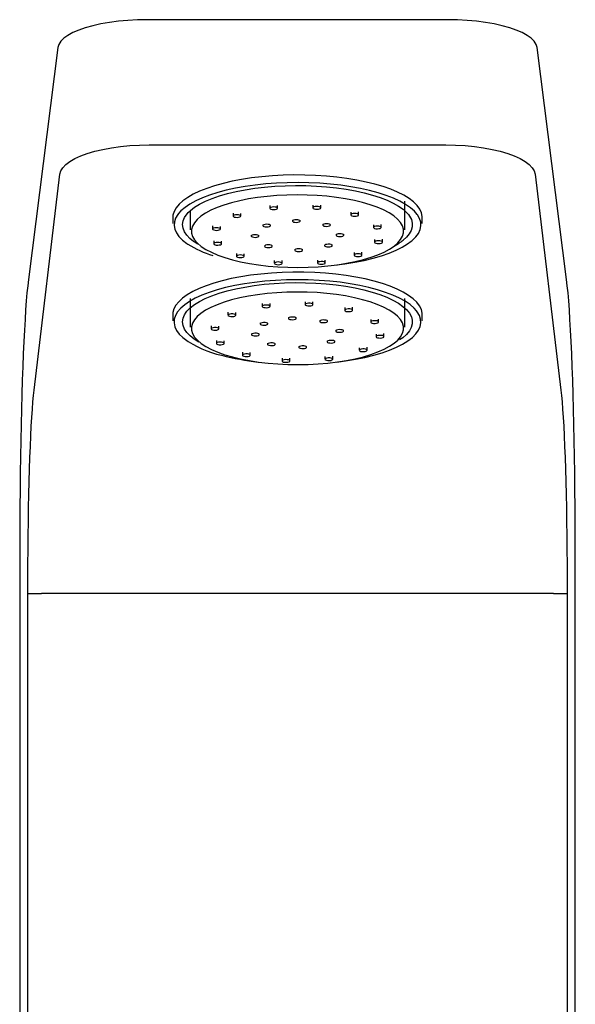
# Model space of a CAD drawing. Header units: millimetres. Extents: x 4446.15 to 4446.64, y 3573.36 to 3574.97.
# Tile 6 of 6: x 4446.36 to 4446.57, y 3574.61 to 3574.97. Entities that reach past the tile are written whole.
import ezdxf

# ---------------------------------------------------------------- set-up
doc = ezdxf.new("R2010")
doc.units = ezdxf.units.MM
doc.layers.add('SANINDUSA', color=3, linetype='Continuous')

msp = doc.modelspace()

# ---------------------------------------------------------------- linework, layer by layer
at = {"layer": 'SANINDUSA'}
for p, q in [((4446.522705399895, 3574.971771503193), (4446.411480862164, 3574.971771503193)), ((4446.378496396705, 3574.961483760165), (4446.367569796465, 3574.875707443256)), ((4446.566616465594, 3574.875707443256), (4446.555689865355, 3574.961483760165)), ((4446.412215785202, 3574.925524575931), (4446.521970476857, 3574.925524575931)), ((4446.369675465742, 3574.834889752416), (4446.379240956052, 3574.914630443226)), ((4446.554945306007, 3574.914630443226), (4446.564510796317, 3574.834889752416)), ((4446.456826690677, 3574.90312464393), (4446.456826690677, 3574.902063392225)), ((4446.459726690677, 3574.902063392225), (4446.459726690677, 3574.903071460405)), ((4446.472763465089, 3574.903232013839), (4446.472763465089, 3574.902218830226)), ((4446.475663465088, 3574.902218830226), (4446.475663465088, 3574.90327496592)), ((4446.50679313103, 3574.894084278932), (4446.50679313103, 3574.904676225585)), ((4446.420943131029, 3574.898594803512), (4446.420943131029, 3574.896433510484)), ((4446.42739313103, 3574.90112193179), (4446.42739313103, 3574.894084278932)), ((4446.443252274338, 3574.900305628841), (4446.443252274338, 3574.899203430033)), ((4446.446152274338, 3574.899203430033), (4446.446152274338, 3574.90017056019)), ((4446.486792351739, 3574.900598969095), (4446.486792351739, 3574.89962809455)), ((4446.489692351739, 3574.89962809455), (4446.489692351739, 3574.900726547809)), ((4446.513243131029, 3574.896433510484), (4446.513243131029, 3574.898594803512)), ((4446.435677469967, 3574.895530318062), (4446.435677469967, 3574.89440526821)), ((4446.438577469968, 3574.89440526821), (4446.438577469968, 3574.895349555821)), ((4446.454229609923, 3574.895996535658), (4446.454229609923, 3574.895657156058)), ((4446.457129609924, 3574.895657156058), (4446.457129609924, 3574.895927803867)), ((4446.46519559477, 3574.897643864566), (4446.46519559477, 3574.897337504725)), ((4446.46809559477, 3574.897337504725), (4446.46809559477, 3574.897641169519)), ((4446.476423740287, 3574.896146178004), (4446.476423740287, 3574.89587362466)), ((4446.49515432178, 3574.895931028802), (4446.49515432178, 3574.894985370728)), ((4446.49805432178, 3574.894985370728), (4446.49805432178, 3574.896109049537)), ((4446.449949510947, 3574.892169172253), (4446.449949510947, 3574.891816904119)), ((4446.452849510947, 3574.891816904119), (4446.452849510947, 3574.892074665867)), ((4446.481336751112, 3574.892380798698), (4446.481336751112, 3574.892123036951)), ((4446.484236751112, 3574.892123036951), (4446.484236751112, 3574.892475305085)), ((4446.436131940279, 3574.890078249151), (4446.436131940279, 3574.888954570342)), ((4446.439031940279, 3574.888954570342), (4446.439031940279, 3574.889900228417)), ((4446.457762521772, 3574.88806631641), (4446.457762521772, 3574.888338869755)), ((4446.477056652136, 3574.88855343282), (4446.477056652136, 3574.888282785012)), ((4446.479956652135, 3574.888282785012), (4446.479956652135, 3574.888622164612)), ((4446.495608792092, 3574.89047896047), (4446.495608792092, 3574.88953467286)), ((4446.498508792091, 3574.88953467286), (4446.498508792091, 3574.890659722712)), ((4446.44449391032, 3574.88541029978), (4446.44449391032, 3574.88431184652)), ((4446.44739391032, 3574.88431184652), (4446.44739391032, 3574.885282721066)), ((4446.466090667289, 3574.88690610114), (4446.466090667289, 3574.886602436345)), ((4446.468990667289, 3574.886602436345), (4446.468990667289, 3574.886908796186)), ((4446.488033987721, 3574.885703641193), (4446.488033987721, 3574.884736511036)), ((4446.490933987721, 3574.884736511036), (4446.490933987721, 3574.885838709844)), ((4446.45852279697, 3574.882777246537), (4446.45852279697, 3574.881721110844)), ((4446.461422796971, 3574.881721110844), (4446.461422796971, 3574.882734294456)), ((4446.474459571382, 3574.882884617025), (4446.474459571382, 3574.881876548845)), ((4446.477359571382, 3574.881876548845), (4446.477359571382, 3574.88293780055)), ((4446.42739313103, 3574.868764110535), (4446.42739313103, 3574.858172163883)), ((4446.454066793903, 3574.86688926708), (4446.454066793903, 3574.865819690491)), ((4446.456966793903, 3574.865819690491), (4446.456966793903, 3574.866819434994)), ((4446.469888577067, 3574.867513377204), (4446.469888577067, 3574.86649152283)), ((4446.472788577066, 3574.86649152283), (4446.472788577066, 3574.867538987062)), ((4446.484572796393, 3574.865345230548), (4446.484572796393, 3574.864367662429)), ((4446.487472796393, 3574.864367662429), (4446.487472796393, 3574.865459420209)), ((4446.50679313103, 3574.858172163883), (4446.50679313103, 3574.868764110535)), ((4446.420943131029, 3574.862682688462), (4446.420943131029, 3574.860521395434)), ((4446.441346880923, 3574.863640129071), (4446.441346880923, 3574.862532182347)), ((4446.444246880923, 3574.862532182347), (4446.444246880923, 3574.863493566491)), ((4446.463708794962, 3574.861697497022), (4446.463708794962, 3574.861386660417)), ((4446.466608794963, 3574.861386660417), (4446.466608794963, 3574.861685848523)), ((4446.513243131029, 3574.860521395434), (4446.513243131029, 3574.862682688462)), ((4446.435137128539, 3574.858636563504), (4446.435137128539, 3574.857509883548)), ((4446.438037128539, 3574.857509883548), (4446.438037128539, 3574.858452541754)), ((4446.45325835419, 3574.859700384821), (4446.45325835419, 3574.859358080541)), ((4446.45615835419, 3574.859358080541), (4446.45615835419, 3574.859625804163)), ((4446.475292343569, 3574.860569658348), (4446.475292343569, 3574.860293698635)), ((4446.478192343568, 3574.860293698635), (4446.478192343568, 3574.86062776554)), ((4446.494184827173, 3574.860965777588), (4446.494184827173, 3574.860017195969)), ((4446.497084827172, 3574.860017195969), (4446.497084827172, 3574.861137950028)), ((4446.450062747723, 3574.85574820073), (4446.450062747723, 3574.855396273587)), ((4446.452962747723, 3574.855396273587), (4446.452962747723, 3574.855654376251)), ((4446.481223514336, 3574.856977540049), (4446.481223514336, 3574.856719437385)), ((4446.484123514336, 3574.856719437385), (4446.484123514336, 3574.857071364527)), ((4446.49614913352, 3574.85554848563), (4446.49614913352, 3574.854605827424)), ((4446.49904913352, 3574.854605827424), (4446.49904913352, 3574.85573250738)), ((4446.437101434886, 3574.853219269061), (4446.437101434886, 3574.852098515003)), ((4446.440001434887, 3574.852098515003), (4446.440001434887, 3574.853047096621)), ((4446.45599391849, 3574.85215607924), (4446.45599391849, 3574.851822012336)), ((4446.458893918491, 3574.851822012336), (4446.458893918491, 3574.852097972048)), ((4446.467577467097, 3574.851028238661), (4446.467577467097, 3574.850729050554)), ((4446.470477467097, 3574.850729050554), (4446.470477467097, 3574.851039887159)), ((4446.47802790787, 3574.853025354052), (4446.47802790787, 3574.85275763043)), ((4446.480927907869, 3574.85275763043), (4446.480927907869, 3574.853099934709)), ((4446.446713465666, 3574.848839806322), (4446.446713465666, 3574.847748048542)), ((4446.449613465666, 3574.847748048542), (4446.449613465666, 3574.848725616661)), ((4446.477219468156, 3574.847295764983), (4446.477219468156, 3574.84629602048)), ((4446.480119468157, 3574.84629602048), (4446.480119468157, 3574.847365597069)), ((4446.489939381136, 3574.85054491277), (4446.489939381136, 3574.849583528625)), ((4446.492839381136, 3574.849583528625), (4446.492839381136, 3574.85069147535)), ((4446.461397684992, 3574.846671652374), (4446.461397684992, 3574.845624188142)), ((4446.464297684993, 3574.845624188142), (4446.464297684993, 3574.846646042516)), ((4446.364347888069, 3574.772406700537), (4446.364347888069, 3574.132391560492)), ((4446.56983837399, 3574.196926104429), (4446.56983837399, 3574.772406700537)), ((4446.367377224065, 3574.23767495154), (4446.367377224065, 3574.759714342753)), ((4446.367377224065, 3574.759714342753), (4446.372372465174, 3574.759714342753)), ((4446.561813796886, 3574.759714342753), (4446.372372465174, 3574.759714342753)), ((4446.561813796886, 3574.759714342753), (4446.566809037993, 3574.759714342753)), ((4446.566809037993, 3574.759714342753), (4446.566809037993, 3574.266362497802))]:
    msp.add_line(p, q, dxfattribs=at)
for points in [[(4446.411480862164, 3574.971771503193), (4446.407881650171, 3574.971706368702), (4446.404325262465, 3574.971514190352), (4446.400854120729, 3574.971197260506), (4446.39750962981, 3574.970759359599), (4446.394331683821, 3574.970205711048), (4446.391358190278, 3574.969542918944), (4446.388624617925, 3574.968778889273), (4446.386163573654, 3574.967922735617), (4446.384004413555, 3574.96698467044), (4446.382172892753, 3574.96597588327), (4446.380690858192, 3574.964908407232), (4446.379575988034, 3574.963794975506), (4446.378841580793, 3574.962648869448), (4446.378496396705, 3574.961483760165)], [(4446.555689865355, 3574.961483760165), (4446.555344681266, 3574.962648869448), (4446.554610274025, 3574.963794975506), (4446.553495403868, 3574.964908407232), (4446.552013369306, 3574.96597588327), (4446.550181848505, 3574.96698467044), (4446.548022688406, 3574.967922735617), (4446.545561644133, 3574.968778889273), (4446.542828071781, 3574.969542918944), (4446.539854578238, 3574.970205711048), (4446.536676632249, 3574.970759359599), (4446.533332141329, 3574.971197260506), (4446.529860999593, 3574.971514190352), (4446.526304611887, 3574.971706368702), (4446.522705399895, 3574.971771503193)], [(4446.379240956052, 3574.914630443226), (4446.379585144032, 3574.91585823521), (4446.380318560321, 3574.917066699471), (4446.381432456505, 3574.918241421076), (4446.382913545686, 3574.919368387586), (4446.384744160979, 3574.920434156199), (4446.386902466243, 3574.921426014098), (4446.389362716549, 3574.922332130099), (4446.392095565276, 3574.923141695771), (4446.395068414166, 3574.923845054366), (4446.398245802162, 3574.924433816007), (4446.401589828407, 3574.924900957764), (4446.405060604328, 3574.925240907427), (4446.408616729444, 3574.925449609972), (4446.412215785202, 3574.925524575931)], [(4446.521970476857, 3574.925524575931), (4446.525569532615, 3574.925449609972), (4446.529125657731, 3574.925240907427), (4446.532596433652, 3574.924900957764), (4446.535940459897, 3574.924433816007), (4446.539117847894, 3574.923845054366), (4446.542090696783, 3574.923141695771), (4446.544823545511, 3574.922332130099), (4446.547283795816, 3574.921426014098), (4446.54944210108, 3574.920434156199), (4446.551272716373, 3574.919368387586), (4446.552753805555, 3574.918241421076), (4446.553867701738, 3574.917066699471), (4446.554601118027, 3574.91585823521), (4446.554945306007, 3574.914630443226)], [(4446.498782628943, 3574.910069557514), (4446.495737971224, 3574.910970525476), (4446.492475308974, 3574.911777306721), (4446.489019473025, 3574.912483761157), (4446.485396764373, 3574.913084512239), (4446.481634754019, 3574.913574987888), (4446.477762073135, 3574.913951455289), (4446.473808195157, 3574.914211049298), (4446.469803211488, 3574.914351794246), (4446.465777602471, 3574.91437261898), (4446.46176200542, 3574.914273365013), (4446.457786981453, 3574.914054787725), (4446.453882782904, 3574.913718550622), (4446.450079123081, 3574.913267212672), (4446.446404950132, 3574.912704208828), (4446.442888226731, 3574.912033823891), (4446.439555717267, 3574.911261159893), (4446.43643278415, 3574.910392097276), (4446.433543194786, 3574.90943325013), (4446.430908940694, 3574.90839191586), (4446.42855007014, 3574.90727601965), (4446.426484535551, 3574.906094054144), (4446.424728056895, 3574.904855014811), (4446.423294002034, 3574.903568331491), (4446.42219328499, 3574.902243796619), (4446.421434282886, 3574.900891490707), (4446.421022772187, 3574.899521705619), (4446.420943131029, 3574.898594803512)], [(4446.511408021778, 3574.899712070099), (4446.510321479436, 3574.900981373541), (4446.508855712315, 3574.902268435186), (4446.507063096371, 3574.903506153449), (4446.504957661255, 3574.904684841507), (4446.502555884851, 3574.905795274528), (4446.499876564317, 3574.906828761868), (4446.496940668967, 3574.907777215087), (4446.493771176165, 3574.908633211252), (4446.490392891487, 3574.909390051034), (4446.486832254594, 3574.910041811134), (4446.483117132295, 3574.910583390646), (4446.47927660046, 3574.911010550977), (4446.475340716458, 3574.911319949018), (4446.471340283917, 3574.911509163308), (4446.467306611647, 3574.91157671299), (4446.463271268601, 3574.911522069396), (4446.45926583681, 3574.911345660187), (4446.45532166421, 3574.911048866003), (4446.451469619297, 3574.910634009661), (4446.447739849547, 3574.910104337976), (4446.444161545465, 3574.909463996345), (4446.440762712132, 3574.90871799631), (4446.437569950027, 3574.907872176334), (4446.434608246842, 3574.906933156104), (4446.43190078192, 3574.905908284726), (4446.429468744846, 3574.904805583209), (4446.427331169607, 3574.903633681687), (4446.425504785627, 3574.902401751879), (4446.424003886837, 3574.901119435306), (4446.423139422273, 3574.900180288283)], [(4446.426686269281, 3574.900469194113), (4446.427467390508, 3574.901218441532), (4446.429028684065, 3574.902429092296), (4446.430905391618, 3574.903586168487), (4446.433081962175, 3574.904680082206), (4446.43554035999, 3574.90570176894), (4446.438260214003, 3574.906642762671), (4446.441218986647, 3574.907495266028), (4446.4443921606, 3574.908252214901), (4446.447753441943, 3574.908907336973), (4446.451274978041, 3574.909455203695), (4446.454927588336, 3574.909891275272), (4446.458681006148, 3574.910211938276), (4446.462504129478, 3574.910414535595), (4446.466365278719, 3574.910497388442), (4446.470232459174, 3574.910459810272), (4446.474073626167, 3574.91030211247), (4446.477856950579, 3574.91002560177), (4446.481551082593, 3574.909632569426), (4446.485125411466, 3574.909126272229), (4446.488550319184, 3574.908510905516), (4446.491797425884, 3574.907791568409), (4446.494839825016, 3574.906974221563), (4446.497652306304, 3574.906065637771), (4446.500211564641, 3574.905073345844), (4446.502496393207, 3574.904005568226), (4446.504487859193, 3574.902871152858), (4446.506169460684, 3574.901679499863), (4446.507527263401, 3574.900440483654), (4446.50815269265, 3574.899715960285)], [(4446.513243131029, 3574.898594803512), (4446.513224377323, 3574.899044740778), (4446.512934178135, 3574.900418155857), (4446.512295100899, 3574.901777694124), (4446.511312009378, 3574.903113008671), (4446.509992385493, 3574.904413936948), (4446.508346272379, 3574.905670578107), (4446.506386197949, 3574.906873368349), (4446.504127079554, 3574.908013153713), (4446.501586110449, 3574.909081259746), (4446.498782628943, 3574.910069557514)], [(4446.494010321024, 3574.903361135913), (4446.491179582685, 3574.904192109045), (4446.488130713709, 3574.904927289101), (4446.484891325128, 3574.905560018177), (4446.481490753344, 3574.906084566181), (4446.477959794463, 3574.906496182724), (4446.474330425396, 3574.906791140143), (4446.47063551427, 3574.906966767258), (4446.466908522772, 3574.907021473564), (4446.463183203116, 3574.90695476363), (4446.459493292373, 3574.906767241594), (4446.455872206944, 3574.906460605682), (4446.452352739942, 3574.906037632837), (4446.448966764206, 3574.905502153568), (4446.445744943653, 3574.904859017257), (4446.442716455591, 3574.904114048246), (4446.439908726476, 3574.903273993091), (4446.43734718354, 3574.902346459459), (4446.435055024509, 3574.901339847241), (4446.433053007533, 3574.900263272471), (4446.431359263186, 3574.899126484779), (4446.42998913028, 3574.897939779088), (4446.428955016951, 3574.89671390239), (4446.428266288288, 3574.895459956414), (4446.427929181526, 3574.894189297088), (4446.427946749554, 3574.892913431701), (4446.428318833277, 3574.891643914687), (4446.429042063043, 3574.890392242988), (4446.430109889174, 3574.889169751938), (4446.431512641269, 3574.887987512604), (4446.43323761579, 3574.886856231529), (4446.4352691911, 3574.88578615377), (4446.437588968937, 3574.884786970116), (4446.440175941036, 3574.88386772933), (4446.443006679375, 3574.883036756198), (4446.44605554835, 3574.882301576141), (4446.449294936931, 3574.881668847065), (4446.452695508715, 3574.881144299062), (4446.456226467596, 3574.880732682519), (4446.459855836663, 3574.880437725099), (4446.46355074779, 3574.880262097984), (4446.467277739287, 3574.880207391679), (4446.471003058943, 3574.880274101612), (4446.474692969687, 3574.880461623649), (4446.478314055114, 3574.880768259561), (4446.481833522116, 3574.881191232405), (4446.485219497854, 3574.881726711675), (4446.488441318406, 3574.882369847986), (4446.491469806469, 3574.883114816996), (4446.494277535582, 3574.883954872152), (4446.49683907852, 3574.884882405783), (4446.49913123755, 3574.885889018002), (4446.501133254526, 3574.886965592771), (4446.502826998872, 3574.888102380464), (4446.504197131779, 3574.889289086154), (4446.505231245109, 3574.890514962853), (4446.505919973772, 3574.891768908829), (4446.506257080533, 3574.893039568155), (4446.506239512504, 3574.894315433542), (4446.505867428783, 3574.895584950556), (4446.505144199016, 3574.896836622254), (4446.504076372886, 3574.898059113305), (4446.50267362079, 3574.899241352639), (4446.500948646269, 3574.900372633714), (4446.49891707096, 3574.901442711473), (4446.496597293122, 3574.902441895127), (4446.494010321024, 3574.903361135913)], [(4446.457281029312, 3574.901702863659), (4446.45776021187, 3574.901599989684), (4446.458318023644, 3574.901567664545), (4446.458869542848, 3574.901610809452), (4446.459330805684, 3574.901722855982), (4446.459631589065, 3574.90188674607), (4446.459726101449, 3574.902077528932), (4446.459599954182, 3574.90226615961), (4446.459272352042, 3574.902423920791), (4446.458793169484, 3574.902526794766), (4446.458235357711, 3574.902559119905), (4446.457683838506, 3574.902515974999), (4446.45722257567, 3574.902403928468), (4446.456921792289, 3574.902240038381), (4446.456827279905, 3574.902049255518), (4446.456953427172, 3574.901860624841), (4446.457281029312, 3574.901702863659)], [(4446.473217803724, 3574.90185830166), (4446.473696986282, 3574.901755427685), (4446.474254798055, 3574.901723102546), (4446.474806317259, 3574.901766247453), (4446.475267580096, 3574.901878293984), (4446.475568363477, 3574.902042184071), (4446.475662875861, 3574.902232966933), (4446.475536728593, 3574.902421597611), (4446.475209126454, 3574.902579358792), (4446.474729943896, 3574.902682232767), (4446.474172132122, 3574.902714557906), (4446.473620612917, 3574.902671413), (4446.473159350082, 3574.902559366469), (4446.472858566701, 3574.902395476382), (4446.472764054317, 3574.902204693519), (4446.472890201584, 3574.902016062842), (4446.473217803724, 3574.90185830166)], [(4446.423139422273, 3574.900180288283), (4446.422840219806, 3574.899796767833), (4446.422022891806, 3574.898444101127), (4446.421558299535, 3574.897072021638), (4446.421450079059, 3574.895691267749), (4446.421699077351, 3574.894312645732), (4446.42230334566, 3574.892946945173), (4446.423258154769, 3574.89160485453), (4446.424556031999, 3574.890296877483), (4446.426186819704, 3574.889033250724), (4446.426492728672, 3574.888825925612)], [(4446.42865703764, 3574.889760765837), (4446.427296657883, 3574.89086204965), (4446.426105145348, 3574.892120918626), (4446.42525327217, 3574.893411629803), (4446.42474809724, 3574.89472348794), (4446.424593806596, 3574.896045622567), (4446.424791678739, 3574.897367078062), (4446.425340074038, 3574.898676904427), (4446.426234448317, 3574.899964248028), (4446.426686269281, 3574.900469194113)], [(4446.443706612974, 3574.898842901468), (4446.444185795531, 3574.898740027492), (4446.444743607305, 3574.898707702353), (4446.445295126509, 3574.89875084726), (4446.445756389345, 3574.89886289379), (4446.446057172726, 3574.899026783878), (4446.44615168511, 3574.89921756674), (4446.446025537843, 3574.899406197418), (4446.445697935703, 3574.899563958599), (4446.445218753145, 3574.899666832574), (4446.444660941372, 3574.899699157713), (4446.444109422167, 3574.899656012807), (4446.443648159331, 3574.899543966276), (4446.44334737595, 3574.899380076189), (4446.443252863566, 3574.899189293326), (4446.443379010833, 3574.899000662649), (4446.443706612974, 3574.898842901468)], [(4446.487246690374, 3574.899267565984), (4446.487725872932, 3574.899164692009), (4446.488283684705, 3574.89913236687), (4446.48883520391, 3574.899175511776), (4446.489296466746, 3574.899287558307), (4446.489597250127, 3574.899451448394), (4446.489691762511, 3574.899642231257), (4446.489565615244, 3574.899830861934), (4446.489238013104, 3574.899988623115), (4446.488758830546, 3574.900091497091), (4446.488201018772, 3574.900123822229), (4446.487649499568, 3574.900080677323), (4446.487188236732, 3574.899968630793), (4446.486887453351, 3574.899804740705), (4446.486792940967, 3574.899613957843), (4446.486919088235, 3574.899425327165), (4446.487246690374, 3574.899267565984)], [(4446.50815269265, 3574.899715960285), (4446.508550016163, 3574.899164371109), (4446.509229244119, 3574.897861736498), (4446.509559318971, 3574.896543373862), (4446.509537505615, 3574.895220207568), (4446.509163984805, 3574.893903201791), (4446.508441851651, 3574.892603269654), (4446.507377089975, 3574.891331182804), (4446.506226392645, 3574.890293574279)], [(4446.509187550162, 3574.88992255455), (4446.509473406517, 3574.890161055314), (4446.510806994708, 3574.891464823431), (4446.511798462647, 3574.892803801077), (4446.512440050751, 3574.894167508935), (4446.512726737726, 3574.895545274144), (4446.512656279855, 3574.896926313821), (4446.512229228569, 3574.898299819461), (4446.51144892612, 3574.899655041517), (4446.511408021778, 3574.899712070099)], [(4446.436131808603, 3574.894044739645), (4446.43661099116, 3574.89394186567), (4446.437168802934, 3574.89390954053), (4446.437720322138, 3574.893952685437), (4446.438181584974, 3574.894064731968), (4446.438482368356, 3574.894228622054), (4446.43857688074, 3574.894419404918), (4446.438450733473, 3574.894608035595), (4446.438123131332, 3574.894765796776), (4446.437643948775, 3574.894868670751), (4446.437086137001, 3574.89490099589), (4446.436534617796, 3574.894857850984), (4446.436073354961, 3574.894745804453), (4446.43577257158, 3574.894581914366), (4446.435678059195, 3574.894391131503), (4446.435804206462, 3574.894202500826), (4446.436131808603, 3574.894044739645)], [(4446.454683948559, 3574.895296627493), (4446.455163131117, 3574.895193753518), (4446.45572094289, 3574.895161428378), (4446.456272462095, 3574.895204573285), (4446.45673372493, 3574.895316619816), (4446.457034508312, 3574.895480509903), (4446.457129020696, 3574.895671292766), (4446.457002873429, 3574.895859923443), (4446.456675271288, 3574.896017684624), (4446.456196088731, 3574.896120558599), (4446.455638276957, 3574.896152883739), (4446.455086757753, 3574.896109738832), (4446.454625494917, 3574.895997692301), (4446.454324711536, 3574.895833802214), (4446.454230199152, 3574.895643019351), (4446.454356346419, 3574.895454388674), (4446.454683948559, 3574.895296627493)], [(4446.465649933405, 3574.896976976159), (4446.466129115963, 3574.896874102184), (4446.466686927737, 3574.896841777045), (4446.467238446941, 3574.896884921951), (4446.467699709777, 3574.896996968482), (4446.468000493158, 3574.897160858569), (4446.468095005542, 3574.897351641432), (4446.467968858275, 3574.897540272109), (4446.467641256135, 3574.89769803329), (4446.467162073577, 3574.897800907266), (4446.466604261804, 3574.897833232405), (4446.466052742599, 3574.897790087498), (4446.465591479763, 3574.897678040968), (4446.465290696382, 3574.89751415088), (4446.465196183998, 3574.897323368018), (4446.465322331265, 3574.89713473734), (4446.465649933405, 3574.896976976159)], [(4446.476878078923, 3574.895513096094), (4446.47735726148, 3574.895410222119), (4446.477915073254, 3574.895377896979), (4446.478466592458, 3574.895421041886), (4446.478927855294, 3574.895533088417), (4446.479228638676, 3574.895696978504), (4446.479323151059, 3574.895887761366), (4446.479197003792, 3574.896076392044), (4446.478869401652, 3574.896234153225), (4446.478390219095, 3574.8963370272), (4446.47783240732, 3574.896369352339), (4446.477280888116, 3574.896326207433), (4446.476819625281, 3574.896214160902), (4446.4765188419, 3574.896050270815), (4446.476424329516, 3574.895859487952), (4446.476550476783, 3574.895670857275), (4446.476878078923, 3574.895513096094)], [(4446.495608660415, 3574.894624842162), (4446.496087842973, 3574.894521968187), (4446.496645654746, 3574.894489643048), (4446.497197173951, 3574.894532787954), (4446.497658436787, 3574.894644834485), (4446.497959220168, 3574.894808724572), (4446.498053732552, 3574.894999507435), (4446.497927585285, 3574.895188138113), (4446.497599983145, 3574.895345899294), (4446.497120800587, 3574.895448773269), (4446.496562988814, 3574.895481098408), (4446.496011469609, 3574.895437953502), (4446.495550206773, 3574.89532590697), (4446.495249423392, 3574.895162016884), (4446.495154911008, 3574.894971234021), (4446.495281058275, 3574.894782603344), (4446.495608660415, 3574.894624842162)], [(4446.450403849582, 3574.891456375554), (4446.45088303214, 3574.891353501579), (4446.451440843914, 3574.891321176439), (4446.451992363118, 3574.891364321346), (4446.452453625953, 3574.891476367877), (4446.452754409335, 3574.891640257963), (4446.452848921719, 3574.891831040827), (4446.452722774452, 3574.892019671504), (4446.452395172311, 3574.892177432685), (4446.451915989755, 3574.89228030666), (4446.45135817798, 3574.892312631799), (4446.450806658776, 3574.892269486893), (4446.450345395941, 3574.892157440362), (4446.450044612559, 3574.891993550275), (4446.449950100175, 3574.891802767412), (4446.450076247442, 3574.891614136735), (4446.450403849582, 3574.891456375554)], [(4446.481791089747, 3574.891762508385), (4446.482270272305, 3574.89165963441), (4446.482828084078, 3574.89162730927), (4446.483379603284, 3574.891670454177), (4446.483840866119, 3574.891782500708), (4446.4841416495, 3574.891946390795), (4446.484236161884, 3574.892137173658), (4446.484110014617, 3574.892325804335), (4446.483782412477, 3574.892483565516), (4446.483303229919, 3574.892586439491), (4446.482745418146, 3574.892618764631), (4446.482193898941, 3574.892575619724), (4446.481732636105, 3574.892463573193), (4446.481431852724, 3574.892299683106), (4446.48133734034, 3574.892108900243), (4446.481463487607, 3574.891920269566), (4446.481791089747, 3574.891762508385)], [(4446.430205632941, 3574.888744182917), (4446.428817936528, 3574.889645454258), (4446.42865703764, 3574.889760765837)], [(4446.436586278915, 3574.888594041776), (4446.437065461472, 3574.888491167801), (4446.437623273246, 3574.888458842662), (4446.43817479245, 3574.888501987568), (4446.438636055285, 3574.888614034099), (4446.438936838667, 3574.888777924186), (4446.439031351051, 3574.888968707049), (4446.438905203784, 3574.889157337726), (4446.438577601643, 3574.889315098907), (4446.438098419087, 3574.889417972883), (4446.437540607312, 3574.889450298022), (4446.436989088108, 3574.889407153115), (4446.436527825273, 3574.889295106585), (4446.436227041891, 3574.889131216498), (4446.436132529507, 3574.888940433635), (4446.436258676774, 3574.888751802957), (4446.436586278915, 3574.888594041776)], [(4446.455316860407, 3574.887705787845), (4446.455796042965, 3574.88760291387), (4446.456353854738, 3574.88757058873), (4446.456905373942, 3574.887613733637), (4446.457366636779, 3574.887725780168), (4446.45766742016, 3574.887889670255), (4446.457761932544, 3574.888080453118), (4446.457635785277, 3574.888269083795), (4446.457308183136, 3574.888426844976), (4446.456829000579, 3574.888529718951), (4446.456271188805, 3574.888562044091), (4446.455719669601, 3574.888518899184), (4446.455258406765, 3574.888406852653), (4446.454957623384, 3574.888242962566), (4446.454863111, 3574.888052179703), (4446.454989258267, 3574.887863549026), (4446.455316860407, 3574.887705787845)], [(4446.466545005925, 3574.88624190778), (4446.467024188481, 3574.886139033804), (4446.467582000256, 3574.886106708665), (4446.46813351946, 3574.886149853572), (4446.468594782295, 3574.886261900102), (4446.468895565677, 3574.886425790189), (4446.468990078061, 3574.886616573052), (4446.468863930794, 3574.88680520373), (4446.468536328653, 3574.886962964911), (4446.468057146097, 3574.887065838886), (4446.467499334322, 3574.887098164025), (4446.466947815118, 3574.887055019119), (4446.466486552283, 3574.886942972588), (4446.466185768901, 3574.886779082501), (4446.466091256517, 3574.886588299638), (4446.466217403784, 3574.886399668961), (4446.466545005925, 3574.88624190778)], [(4446.47751099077, 3574.887922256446), (4446.477990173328, 3574.887819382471), (4446.478547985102, 3574.887787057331), (4446.479099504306, 3574.887830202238), (4446.479560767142, 3574.887942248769), (4446.479861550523, 3574.888106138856), (4446.479956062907, 3574.888296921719), (4446.47982991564, 3574.888485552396), (4446.4795023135, 3574.888643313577), (4446.479023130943, 3574.888746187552), (4446.478465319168, 3574.888778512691), (4446.477913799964, 3574.888735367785), (4446.477452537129, 3574.888623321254), (4446.477151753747, 3574.888459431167), (4446.477057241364, 3574.888268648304), (4446.477183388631, 3574.888080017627), (4446.47751099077, 3574.887922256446)], [(4446.481630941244, 3574.881163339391), (4446.484598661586, 3574.881544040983), (4446.48825627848, 3574.882129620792), (4446.491748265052, 3574.882823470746), (4446.495047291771, 3574.88362016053), (4446.49812753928, 3574.884513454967), (4446.500964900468, 3574.885496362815), (4446.503537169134, 3574.886561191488), (4446.505824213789, 3574.887699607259), (4446.507808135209, 3574.888902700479), (4446.509187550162, 3574.88992255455)], [(4446.496063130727, 3574.889174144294), (4446.496542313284, 3574.889071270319), (4446.497100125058, 3574.889038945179), (4446.497651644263, 3574.889082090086), (4446.498112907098, 3574.889194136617), (4446.49841369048, 3574.889358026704), (4446.498508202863, 3574.889548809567), (4446.498382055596, 3574.889737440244), (4446.498054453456, 3574.889895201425), (4446.497575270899, 3574.8899980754), (4446.497017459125, 3574.89003040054), (4446.49646593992, 3574.889987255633), (4446.496004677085, 3574.889875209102), (4446.495703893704, 3574.889711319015), (4446.49560938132, 3574.889520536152), (4446.495735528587, 3574.889331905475), (4446.496063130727, 3574.889174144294)], [(4446.444948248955, 3574.883951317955), (4446.445427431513, 3574.883848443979), (4446.445985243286, 3574.88381611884), (4446.446536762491, 3574.883859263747), (4446.446998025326, 3574.883971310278), (4446.447298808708, 3574.884135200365), (4446.447393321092, 3574.884325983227), (4446.447267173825, 3574.884514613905), (4446.446939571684, 3574.884672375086), (4446.446460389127, 3574.884775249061), (4446.445902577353, 3574.8848075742), (4446.445351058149, 3574.884764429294), (4446.444889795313, 3574.884652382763), (4446.444589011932, 3574.884488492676), (4446.444494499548, 3574.884297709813), (4446.444620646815, 3574.884109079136), (4446.444948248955, 3574.883951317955)], [(4446.488488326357, 3574.884375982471), (4446.488967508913, 3574.884273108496), (4446.489525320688, 3574.884240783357), (4446.490076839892, 3574.884283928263), (4446.490538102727, 3574.884395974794), (4446.490838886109, 3574.884559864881), (4446.490933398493, 3574.884750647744), (4446.490807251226, 3574.884939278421), (4446.490479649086, 3574.885097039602), (4446.490000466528, 3574.885199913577), (4446.489442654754, 3574.885232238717), (4446.48889113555, 3574.88518909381), (4446.488429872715, 3574.885077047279), (4446.488129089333, 3574.884913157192), (4446.488034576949, 3574.88472237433), (4446.488160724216, 3574.884533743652), (4446.488488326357, 3574.884375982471)], [(4446.458977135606, 3574.881360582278), (4446.459456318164, 3574.881257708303), (4446.460014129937, 3574.881225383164), (4446.460565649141, 3574.88126852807), (4446.461026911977, 3574.881380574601), (4446.461327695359, 3574.881544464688), (4446.461422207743, 3574.881735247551), (4446.461296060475, 3574.881923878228), (4446.460968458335, 3574.882081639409), (4446.460489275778, 3574.882184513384), (4446.459931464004, 3574.882216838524), (4446.459379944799, 3574.882173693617), (4446.458918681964, 3574.882061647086), (4446.458617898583, 3574.881897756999), (4446.458523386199, 3574.881706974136), (4446.458649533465, 3574.881518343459), (4446.458977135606, 3574.881360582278)], [(4446.474913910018, 3574.881516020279), (4446.475393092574, 3574.881413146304), (4446.475950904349, 3574.881380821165), (4446.476502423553, 3574.881423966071), (4446.476963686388, 3574.881536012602), (4446.47726446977, 3574.881699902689), (4446.477358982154, 3574.881890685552), (4446.477232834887, 3574.882079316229), (4446.476905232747, 3574.882237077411), (4446.476426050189, 3574.882339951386), (4446.475868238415, 3574.882372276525), (4446.475316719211, 3574.882329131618), (4446.474855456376, 3574.882217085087), (4446.474554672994, 3574.882053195), (4446.47446016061, 3574.881862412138), (4446.474586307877, 3574.88167378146), (4446.474913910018, 3574.881516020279)], [(4446.495456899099, 3574.875133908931), (4446.492176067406, 3574.875932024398), (4446.488704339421, 3574.876629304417), (4446.485068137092, 3574.877220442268), (4446.481295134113, 3574.877700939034), (4446.477414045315, 3574.878067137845), (4446.473454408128, 3574.878316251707), (4446.46944635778, 3574.878446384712), (4446.465420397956, 3574.878456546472), (4446.461407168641, 3574.878346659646), (4446.457437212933, 3574.878117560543), (4446.453540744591, 3574.877770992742), (4446.449747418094, 3574.877309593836), (4446.446086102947, 3574.876736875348), (4446.442584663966, 3574.876057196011), (4446.439269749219, 3574.875275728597), (4446.436166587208, 3574.874398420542), (4446.43329879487, 3574.873431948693), (4446.430688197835, 3574.872383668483), (4446.428354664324, 3574.871261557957), (4446.426315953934, 3574.870074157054), (4446.424587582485, 3574.868830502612), (4446.423182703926, 3574.867540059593), (4446.422112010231, 3574.866212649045), (4446.421383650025, 3574.864858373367), (4446.42100316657, 3574.863487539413), (4446.420943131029, 3574.862682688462)], [(4446.367569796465, 3574.875707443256), (4446.367306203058, 3574.873436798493), (4446.367048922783, 3574.870813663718), (4446.366798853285, 3574.867847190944), (4446.366556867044, 3574.864547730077), (4446.36632380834, 3574.860926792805), (4446.366100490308, 3574.856997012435), (4446.365887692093, 3574.852772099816), (4446.365686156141, 3574.848266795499), (4446.365496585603, 3574.843496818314), (4446.365319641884, 3574.838478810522), (4446.365155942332, 3574.833230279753), (4446.365006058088, 3574.827769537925), (4446.364870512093, 3574.822115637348), (4446.364749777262, 3574.816288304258), (4446.364644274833, 3574.810307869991), (4446.364554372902, 3574.804195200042), (4446.36448038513, 3574.797971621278), (4446.36442256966, 3574.791658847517), (4446.364381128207, 3574.785278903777), (4446.364356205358, 3574.77885404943), (4446.364347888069, 3574.772406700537)], [(4446.511114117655, 3574.864185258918), (4446.510224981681, 3574.865165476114), (4446.508734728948, 3574.86644924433), (4446.506918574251, 3574.867682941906), (4446.504790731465, 3574.868856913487), (4446.502367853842, 3574.869961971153), (4446.499668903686, 3574.870989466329), (4446.496715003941, 3574.871931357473), (4446.493529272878, 3574.87278027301), (4446.490136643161, 3574.873529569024), (4446.486563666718, 3574.874173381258), (4446.482838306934, 3574.874706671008), (4446.478989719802, 3574.875125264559), (4446.475048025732, 3574.87542588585), (4446.471044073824, 3574.87560618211), (4446.467009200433, 3574.875664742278), (4446.462974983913, 3574.87560110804), (4446.458972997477, 3574.875415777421), (4446.455034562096, 3574.875110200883), (4446.451190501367, 3574.874686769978), (4446.447470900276, 3574.874148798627), (4446.443904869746, 3574.873500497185), (4446.4405203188, 3574.872746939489), (4446.437343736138, 3574.871894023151), (4446.434399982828, 3574.870948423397), (4446.431712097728, 3574.869917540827), (4446.429301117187, 3574.868809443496), (4446.427185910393, 3574.867632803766), (4446.425383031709, 3574.86639683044), (4446.423906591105, 3574.865111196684), (4446.423787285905, 3574.864990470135)], [(4446.425924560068, 3574.863661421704), (4446.42618856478, 3574.863996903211), (4446.427407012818, 3574.86525275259), (4446.42895431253, 3574.866465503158), (4446.430817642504, 3574.867625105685), (4446.4329815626, 3574.868721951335), (4446.435428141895, 3574.869746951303), (4446.438137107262, 3574.870691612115), (4446.441086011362, 3574.871548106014), (4446.444250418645, 3574.872309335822), (4446.447604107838, 3574.872968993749), (4446.451119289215, 3574.873521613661), (4446.454766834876, 3574.873962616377), (4446.458516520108, 3574.874288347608), (4446.46233727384, 3574.874496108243), (4446.466197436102, 3574.874584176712), (4446.470065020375, 3574.874551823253), (4446.473907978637, 3574.874399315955), (4446.477694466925, 3574.874127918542), (4446.481393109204, 3574.873739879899), (4446.484973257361, 3574.873238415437), (4446.488405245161, 3574.872627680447), (4446.49166063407, 3574.871912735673), (4446.494712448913, 3574.871099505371), (4446.497535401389, 3574.870194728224), (4446.500106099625, 3574.869205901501), (4446.502403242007, 3574.868141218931), (4446.504407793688, 3574.867009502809), (4446.506103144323, 3574.865820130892), (4446.507475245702, 3574.864582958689), (4446.507925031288, 3574.864083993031)], [(4446.513243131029, 3574.862682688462), (4446.513212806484, 3574.863254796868), (4446.512891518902, 3574.864627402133), (4446.512221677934, 3574.865985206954), (4446.511208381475, 3574.867317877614), (4446.509859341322, 3574.868615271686), (4446.508184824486, 3574.869867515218), (4446.50619757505, 3574.87106507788), (4446.503912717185, 3574.872198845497), (4446.501347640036, 3574.873260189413), (4446.49852186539, 3574.874241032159), (4446.495456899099, 3574.875133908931)], [(4446.56983837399, 3574.772406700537), (4446.569830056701, 3574.77885404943), (4446.569805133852, 3574.785278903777), (4446.569763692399, 3574.791658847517), (4446.569705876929, 3574.797971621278), (4446.569631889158, 3574.804195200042), (4446.569541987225, 3574.810307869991), (4446.569436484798, 3574.816288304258), (4446.569315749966, 3574.822115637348), (4446.569180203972, 3574.827769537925), (4446.569030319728, 3574.833230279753), (4446.568866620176, 3574.838478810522), (4446.568689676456, 3574.843496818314), (4446.568500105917, 3574.848266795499), (4446.568298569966, 3574.852772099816), (4446.568085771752, 3574.856997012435), (4446.567862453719, 3574.860926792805), (4446.567629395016, 3574.864547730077), (4446.567387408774, 3574.867847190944), (4446.567137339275, 3574.870813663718), (4446.566880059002, 3574.873436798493), (4446.566616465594, 3574.875707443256)], [(4446.491185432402, 3574.868278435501), (4446.488136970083, 3574.869013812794), (4446.4848979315, 3574.869646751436), (4446.481497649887, 3574.870171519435), (4446.47796691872, 3574.87058336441), (4446.474337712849, 3574.870878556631), (4446.470642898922, 3574.871054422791), (4446.466915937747, 3574.871109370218), (4446.463190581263, 3574.871042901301), (4446.459500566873, 3574.870855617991), (4446.45587931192, 3574.870549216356), (4446.45235961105, 3574.870126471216), (4446.448973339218, 3574.869591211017), (4446.445751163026, 3574.868948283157), (4446.442722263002, 3574.868203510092), (4446.439914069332, 3574.867363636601), (4446.437352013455, 3574.866436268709), (4446.435059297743, 3574.865429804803), (4446.433056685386, 3574.864353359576), (4446.431362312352, 3574.863216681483), (4446.429991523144, 3574.862030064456), (4446.428956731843, 3574.860804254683), (4446.428267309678, 3574.859550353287), (4446.427929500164, 3574.858279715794), (4446.427946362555, 3574.857003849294), (4446.428317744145, 3574.855734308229), (4446.429040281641, 3574.854482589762), (4446.430107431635, 3574.85326002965), (4446.431509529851, 3574.852077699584), (4446.433233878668, 3574.85094630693), (4446.435264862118, 3574.849876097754), (4446.4375840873, 3574.848876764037), (4446.440170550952, 3574.847957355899), (4446.443000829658, 3574.847126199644), (4446.446049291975, 3574.84639082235), (4446.449288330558, 3574.845757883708), (4446.452688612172, 3574.84523311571), (4446.456219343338, 3574.844821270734), (4446.459848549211, 3574.844526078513), (4446.463543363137, 3574.844350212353), (4446.467270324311, 3574.844295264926), (4446.470995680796, 3574.844361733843), (4446.474685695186, 3574.844549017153), (4446.478306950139, 3574.844855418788), (4446.481826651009, 3574.845278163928), (4446.485212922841, 3574.845813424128), (4446.488435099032, 3574.846456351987), (4446.491463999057, 3574.847201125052), (4446.494272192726, 3574.848040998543), (4446.496834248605, 3574.848968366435), (4446.499126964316, 3574.849974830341), (4446.501129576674, 3574.851051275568), (4446.502823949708, 3574.852187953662), (4446.504194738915, 3574.853374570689), (4446.505229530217, 3574.854600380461), (4446.505918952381, 3574.855854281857), (4446.506256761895, 3574.85712491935), (4446.506239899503, 3574.858400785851), (4446.505868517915, 3574.859670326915), (4446.505145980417, 3574.860922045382), (4446.504078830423, 3574.862144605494), (4446.502676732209, 3574.863326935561), (4446.500952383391, 3574.864458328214), (4446.498921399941, 3574.86552853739), (4446.496602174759, 3574.866527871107), (4446.494015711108, 3574.867447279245), (4446.491185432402, 3574.868278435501)], [(4446.454625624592, 3574.865428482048), (4446.45513118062, 3574.865341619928), (4446.455695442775, 3574.865327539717), (4446.456232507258, 3574.865388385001), (4446.456660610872, 3574.865514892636), (4446.45691457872, 3574.865687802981), (4446.456955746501, 3574.865880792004), (4446.456777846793, 3574.866064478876), (4446.456407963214, 3574.866210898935), (4446.455902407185, 3574.866297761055), (4446.455338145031, 3574.866311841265), (4446.454801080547, 3574.866250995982), (4446.454372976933, 3574.866124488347), (4446.454119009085, 3574.865951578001), (4446.454077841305, 3574.865758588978), (4446.454255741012, 3574.865574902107), (4446.454625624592, 3574.865428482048)], [(4446.470447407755, 3574.866100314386), (4446.470952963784, 3574.866013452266), (4446.471517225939, 3574.865999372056), (4446.472054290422, 3574.86606021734), (4446.472482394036, 3574.866186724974), (4446.472736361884, 3574.866359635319), (4446.472777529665, 3574.866552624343), (4446.472599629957, 3574.866736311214), (4446.472229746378, 3574.866882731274), (4446.471724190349, 3574.866969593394), (4446.471159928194, 3574.866983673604), (4446.470622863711, 3574.86692282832), (4446.470194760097, 3574.866796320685), (4446.469940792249, 3574.86662341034), (4446.469899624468, 3574.866430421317), (4446.470077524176, 3574.866246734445), (4446.470447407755, 3574.866100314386)], [(4446.423787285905, 3574.864990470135), (4446.422768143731, 3574.863785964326), (4446.421976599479, 3574.862431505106), (4446.421538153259, 3574.861058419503), (4446.421456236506, 3574.859677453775), (4446.421731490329, 3574.85829941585), (4446.422361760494, 3574.856935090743), (4446.423342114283, 3574.855595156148), (4446.424664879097, 3574.854290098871), (4446.425126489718, 3574.853907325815)], [(4446.4273813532, 3574.85487330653), (4446.427355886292, 3574.854896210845), (4446.42614984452, 3574.856153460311), (4446.425283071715, 3574.85744301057), (4446.424762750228, 3574.858754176), (4446.424593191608, 3574.860076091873), (4446.424775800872, 3574.861397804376), (4446.42530906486, 3574.862708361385), (4446.425924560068, 3574.863661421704)], [(4446.441905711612, 3574.862140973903), (4446.442411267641, 3574.862054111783), (4446.442975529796, 3574.862040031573), (4446.443512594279, 3574.862100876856), (4446.443940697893, 3574.862227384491), (4446.444194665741, 3574.862400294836), (4446.444235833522, 3574.862593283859), (4446.444057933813, 3574.862776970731), (4446.443688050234, 3574.86292339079), (4446.443182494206, 3574.86301025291), (4446.442618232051, 3574.86302433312), (4446.442081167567, 3574.862963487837), (4446.441653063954, 3574.862836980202), (4446.441399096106, 3574.862664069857), (4446.441357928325, 3574.862471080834), (4446.441535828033, 3574.862287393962), (4446.441905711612, 3574.862140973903)], [(4446.464267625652, 3574.860995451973), (4446.464773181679, 3574.860908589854), (4446.465337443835, 3574.860894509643), (4446.465874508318, 3574.860955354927), (4446.466302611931, 3574.861081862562), (4446.46655657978, 3574.861254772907), (4446.466597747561, 3574.86144776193), (4446.466419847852, 3574.861631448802), (4446.466049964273, 3574.861777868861), (4446.465544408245, 3574.861864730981), (4446.46498014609, 3574.861878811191), (4446.464443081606, 3574.861817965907), (4446.464014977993, 3574.861691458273), (4446.463761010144, 3574.861518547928), (4446.463719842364, 3574.861325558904), (4446.463897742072, 3574.861141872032), (4446.464267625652, 3574.860995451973)], [(4446.485131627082, 3574.863976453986), (4446.48563718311, 3574.863889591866), (4446.486201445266, 3574.863875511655), (4446.48673850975, 3574.863936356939), (4446.487166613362, 3574.864062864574), (4446.487420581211, 3574.864235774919), (4446.487461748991, 3574.864428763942), (4446.487283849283, 3574.864612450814), (4446.486913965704, 3574.864758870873), (4446.486408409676, 3574.864845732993), (4446.485844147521, 3574.864859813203), (4446.485307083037, 3574.86479896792), (4446.484878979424, 3574.864672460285), (4446.484625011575, 3574.864499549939), (4446.484583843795, 3574.864306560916), (4446.484761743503, 3574.864122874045), (4446.485131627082, 3574.863976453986)], [(4446.507925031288, 3574.864083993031), (4446.508512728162, 3574.8633082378), (4446.509206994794, 3574.862006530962), (4446.509552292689, 3574.86068862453), (4446.509545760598, 3574.85936543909), (4446.509187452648, 3574.858047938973), (4446.508480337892, 3574.856747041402), (4446.507430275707, 3574.855473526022), (4446.506045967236, 3574.854237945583), (4446.504857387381, 3574.853383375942)], [(4446.507850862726, 3574.853019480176), (4446.507941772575, 3574.853081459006), (4446.509583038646, 3574.854343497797), (4446.510891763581, 3574.855650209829), (4446.511857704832, 3574.856991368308), (4446.512473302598, 3574.858356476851), (4446.512733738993, 3574.859734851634), (4446.512636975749, 3574.861115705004), (4446.512183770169, 3574.86248822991), (4446.511377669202, 3574.863841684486), (4446.511114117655, 3574.864185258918)], [(4446.435695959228, 3574.857118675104), (4446.436201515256, 3574.857031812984), (4446.436765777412, 3574.857017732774), (4446.437302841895, 3574.857078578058), (4446.437730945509, 3574.857205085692), (4446.437984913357, 3574.857377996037), (4446.438026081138, 3574.857570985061), (4446.437848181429, 3574.857754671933), (4446.43747829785, 3574.857901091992), (4446.436972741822, 3574.857987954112), (4446.436408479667, 3574.858002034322), (4446.435871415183, 3574.857941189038), (4446.43544331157, 3574.857814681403), (4446.435189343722, 3574.857641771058), (4446.43514817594, 3574.857448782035), (4446.435326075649, 3574.857265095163), (4446.435695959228, 3574.857118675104)], [(4446.453817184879, 3574.858966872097), (4446.454322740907, 3574.858880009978), (4446.454887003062, 3574.858865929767), (4446.455424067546, 3574.858926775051), (4446.455852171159, 3574.859053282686), (4446.456106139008, 3574.859226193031), (4446.456147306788, 3574.859419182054), (4446.455969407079, 3574.859602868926), (4446.4555995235, 3574.859749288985), (4446.455093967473, 3574.859836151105), (4446.454529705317, 3574.859850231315), (4446.453992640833, 3574.859789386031), (4446.453564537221, 3574.859662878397), (4446.453310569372, 3574.859489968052), (4446.453269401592, 3574.859296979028), (4446.453447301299, 3574.859113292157), (4446.453817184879, 3574.858966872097)], [(4446.475851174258, 3574.859902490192), (4446.476356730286, 3574.859815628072), (4446.476920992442, 3574.859801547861), (4446.477458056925, 3574.859862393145), (4446.477886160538, 3574.85998890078), (4446.478140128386, 3574.860161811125), (4446.478181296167, 3574.860354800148), (4446.478003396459, 3574.86053848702), (4446.47763351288, 3574.860684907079), (4446.477127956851, 3574.860771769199), (4446.476563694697, 3574.86078584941), (4446.476026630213, 3574.860725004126), (4446.475598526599, 3574.860598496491), (4446.475344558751, 3574.860425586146), (4446.47530339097, 3574.860232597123), (4446.475481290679, 3574.860048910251), (4446.475851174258, 3574.859902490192)], [(4446.494743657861, 3574.859625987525), (4446.49524921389, 3574.859539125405), (4446.495813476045, 3574.859525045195), (4446.496350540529, 3574.859585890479), (4446.496778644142, 3574.859712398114), (4446.49703261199, 3574.859885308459), (4446.497073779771, 3574.860078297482), (4446.496895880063, 3574.860261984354), (4446.496525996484, 3574.860408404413), (4446.496020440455, 3574.860495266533), (4446.495456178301, 3574.860509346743), (4446.494919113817, 3574.860448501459), (4446.494491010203, 3574.860321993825), (4446.494237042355, 3574.860149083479), (4446.494195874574, 3574.859956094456), (4446.494373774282, 3574.859772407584), (4446.494743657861, 3574.859625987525)], [(4446.430631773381, 3574.852583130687), (4446.428891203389, 3574.853681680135), (4446.4273813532, 3574.85487330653)], [(4446.450621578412, 3574.855005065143), (4446.451127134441, 3574.854918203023), (4446.451691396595, 3574.854904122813), (4446.452228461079, 3574.854964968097), (4446.452656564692, 3574.855091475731), (4446.452910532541, 3574.855264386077), (4446.452951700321, 3574.8554573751), (4446.452773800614, 3574.855641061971), (4446.452403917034, 3574.85578748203), (4446.451898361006, 3574.85587434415), (4446.451334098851, 3574.855888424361), (4446.450797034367, 3574.855827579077), (4446.450368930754, 3574.855701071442), (4446.450114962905, 3574.855528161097), (4446.450073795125, 3574.855335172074), (4446.450251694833, 3574.855151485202), (4446.450621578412, 3574.855005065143)], [(4446.481782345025, 3574.856328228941), (4446.482287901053, 3574.856241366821), (4446.482852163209, 3574.856227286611), (4446.483389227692, 3574.856288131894), (4446.483817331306, 3574.856414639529), (4446.484071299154, 3574.856587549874), (4446.484112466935, 3574.856780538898), (4446.483934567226, 3574.856964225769), (4446.483564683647, 3574.857110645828), (4446.483059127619, 3574.857197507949), (4446.482494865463, 3574.857211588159), (4446.48195780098, 3574.857150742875), (4446.481529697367, 3574.85702423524), (4446.481275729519, 3574.856851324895), (4446.481234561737, 3574.856658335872), (4446.481412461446, 3574.856474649), (4446.481782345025, 3574.856328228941)], [(4446.496707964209, 3574.85421461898), (4446.497213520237, 3574.85412775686), (4446.497777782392, 3574.85411367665), (4446.498314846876, 3574.854174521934), (4446.498742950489, 3574.854301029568), (4446.498996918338, 3574.854473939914), (4446.499038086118, 3574.854666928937), (4446.498860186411, 3574.854850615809), (4446.498490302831, 3574.854997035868), (4446.497984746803, 3574.855083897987), (4446.497420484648, 3574.855097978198), (4446.496883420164, 3574.855037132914), (4446.496455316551, 3574.854910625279), (4446.496201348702, 3574.854737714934), (4446.496160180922, 3574.854544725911), (4446.496338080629, 3574.854361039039), (4446.496707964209, 3574.85421461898)], [(4446.437660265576, 3574.851707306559), (4446.438165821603, 3574.851620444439), (4446.438730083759, 3574.851606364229), (4446.439267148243, 3574.851667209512), (4446.439695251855, 3574.851793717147), (4446.439949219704, 3574.851966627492), (4446.439990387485, 3574.852159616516), (4446.439812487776, 3574.852343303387), (4446.439442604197, 3574.852489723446), (4446.438937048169, 3574.852576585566), (4446.438372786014, 3574.852590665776), (4446.43783572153, 3574.852529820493), (4446.437407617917, 3574.852403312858), (4446.437153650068, 3574.852230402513), (4446.437112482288, 3574.85203741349), (4446.437290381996, 3574.851853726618), (4446.437660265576, 3574.851707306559)], [(4446.45655274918, 3574.851430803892), (4446.457058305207, 3574.851343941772), (4446.457622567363, 3574.851329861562), (4446.458159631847, 3574.851390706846), (4446.458587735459, 3574.85151721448), (4446.458841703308, 3574.851690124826), (4446.458882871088, 3574.851883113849), (4446.458704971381, 3574.85206680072), (4446.458335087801, 3574.85221322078), (4446.457829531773, 3574.8523000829), (4446.457265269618, 3574.85231416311), (4446.456728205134, 3574.852253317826), (4446.456300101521, 3574.852126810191), (4446.456046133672, 3574.851953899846), (4446.456004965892, 3574.851760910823), (4446.4561828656, 3574.851577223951), (4446.45655274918, 3574.851430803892)], [(4446.468136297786, 3574.850337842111), (4446.468641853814, 3574.850250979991), (4446.469206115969, 3574.85023689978), (4446.469743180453, 3574.850297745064), (4446.470171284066, 3574.850424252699), (4446.470425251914, 3574.850597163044), (4446.470466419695, 3574.850790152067), (4446.470288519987, 3574.850973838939), (4446.469918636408, 3574.851120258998), (4446.469413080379, 3574.851207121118), (4446.468848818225, 3574.851221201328), (4446.468311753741, 3574.851160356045), (4446.467883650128, 3574.85103384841), (4446.467629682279, 3574.850860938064), (4446.467588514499, 3574.850667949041), (4446.467766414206, 3574.85048426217), (4446.468136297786, 3574.850337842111)], [(4446.478586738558, 3574.852366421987), (4446.479092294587, 3574.852279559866), (4446.479656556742, 3574.852265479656), (4446.480193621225, 3574.85232632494), (4446.480621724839, 3574.852452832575), (4446.480875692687, 3574.85262574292), (4446.480916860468, 3574.852818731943), (4446.480738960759, 3574.853002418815), (4446.480369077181, 3574.853148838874), (4446.479863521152, 3574.853235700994), (4446.479299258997, 3574.853249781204), (4446.478762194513, 3574.853188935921), (4446.4783340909, 3574.853062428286), (4446.478080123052, 3574.85288951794), (4446.478038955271, 3574.852696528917), (4446.478216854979, 3574.852512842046), (4446.478586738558, 3574.852366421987)], [(4446.481630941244, 3574.845251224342), (4446.484872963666, 3574.845671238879), (4446.488519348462, 3574.846264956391), (4446.491998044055, 3574.846966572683), (4446.495281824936, 3574.847770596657), (4446.498344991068, 3574.848670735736), (4446.501163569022, 3574.84965994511), (4446.503715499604, 3574.850730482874), (4446.505980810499, 3574.85187397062), (4446.507850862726, 3574.853019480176)], [(4446.447272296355, 3574.847356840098), (4446.447777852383, 3574.847269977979), (4446.448342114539, 3574.847255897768), (4446.448879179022, 3574.847316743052), (4446.449307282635, 3574.847443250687), (4446.449561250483, 3574.847616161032), (4446.449602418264, 3574.847809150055), (4446.449424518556, 3574.847992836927), (4446.449054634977, 3574.848139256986), (4446.448549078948, 3574.848226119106), (4446.447984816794, 3574.848240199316), (4446.44744775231, 3574.848179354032), (4446.447019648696, 3574.848052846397), (4446.446765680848, 3574.847879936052), (4446.446724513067, 3574.847686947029), (4446.446902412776, 3574.847503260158), (4446.447272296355, 3574.847356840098)], [(4446.490498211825, 3574.849192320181), (4446.491003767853, 3574.849105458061), (4446.491568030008, 3574.849091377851), (4446.492105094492, 3574.849152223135), (4446.492533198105, 3574.84927873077), (4446.492787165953, 3574.849451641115), (4446.492828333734, 3574.849644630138), (4446.492650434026, 3574.84982831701), (4446.492280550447, 3574.849974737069), (4446.491774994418, 3574.850061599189), (4446.491210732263, 3574.850075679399), (4446.490673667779, 3574.850014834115), (4446.490245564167, 3574.849888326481), (4446.489991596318, 3574.849715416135), (4446.489950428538, 3574.849522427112), (4446.490128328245, 3574.84933874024), (4446.490498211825, 3574.849192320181)], [(4446.461956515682, 3574.845232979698), (4446.46246207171, 3574.845146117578), (4446.463026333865, 3574.845132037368), (4446.463563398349, 3574.845192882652), (4446.463991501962, 3574.845319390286), (4446.464245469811, 3574.845492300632), (4446.464286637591, 3574.845685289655), (4446.464108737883, 3574.845868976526), (4446.463738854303, 3574.846015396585), (4446.463233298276, 3574.846102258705), (4446.46266903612, 3574.846116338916), (4446.462131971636, 3574.846055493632), (4446.461703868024, 3574.845928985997), (4446.461449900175, 3574.845756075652), (4446.461408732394, 3574.845563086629), (4446.461586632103, 3574.845379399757), (4446.461956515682, 3574.845232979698)], [(4446.477778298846, 3574.845904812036), (4446.478283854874, 3574.845817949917), (4446.478848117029, 3574.845803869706), (4446.479385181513, 3574.84586471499), (4446.479813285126, 3574.845991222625), (4446.480067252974, 3574.84616413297), (4446.480108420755, 3574.846357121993), (4446.479930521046, 3574.846540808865), (4446.479560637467, 3574.846687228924), (4446.479055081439, 3574.846774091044), (4446.478490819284, 3574.846788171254), (4446.4779537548, 3574.84672732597), (4446.477525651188, 3574.846600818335), (4446.477271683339, 3574.84642790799), (4446.477230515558, 3574.846234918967), (4446.477408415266, 3574.846051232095), (4446.477778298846, 3574.845904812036)], [(4446.367377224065, 3574.759714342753), (4446.367385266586, 3574.765140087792), (4446.367409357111, 3574.770540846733), (4446.3674493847, 3574.775891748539), (4446.367505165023, 3574.781168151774), (4446.367576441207, 3574.786345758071), (4446.367662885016, 3574.791400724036), (4446.36776409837, 3574.796309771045), (4446.367879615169, 3574.801050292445), (4446.368008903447, 3574.805600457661), (4446.368151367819, 3574.809939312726), (4446.368306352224, 3574.81404687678), (4446.36847314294, 3574.817904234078), (4446.368650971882, 3574.821493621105), (4446.368839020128, 3574.824798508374), (4446.369036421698, 3574.827803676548), (4446.369242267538, 3574.830495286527), (4446.369455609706, 3574.832860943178), (4446.369675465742, 3574.834889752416)], [(4446.564510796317, 3574.834889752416), (4446.564730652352, 3574.832860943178), (4446.564943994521, 3574.830495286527), (4446.565149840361, 3574.827803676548), (4446.565347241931, 3574.824798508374), (4446.565535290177, 3574.821493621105), (4446.565713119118, 3574.817904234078), (4446.565879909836, 3574.81404687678), (4446.566034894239, 3574.809939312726), (4446.566177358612, 3574.805600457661), (4446.566306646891, 3574.801050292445), (4446.56642216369, 3574.796309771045), (4446.566523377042, 3574.791400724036), (4446.566609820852, 3574.786345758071), (4446.566681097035, 3574.781168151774), (4446.566736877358, 3574.775891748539), (4446.566776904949, 3574.770540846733), (4446.566800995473, 3574.765140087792), (4446.566809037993, 3574.759714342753)]]:
    msp.add_lwpolyline(points, dxfattribs=at)
for centre, radius, start, end in [((4446.446622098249, 3574.92077414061), 0.03776082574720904, 237.7865122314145, 253.2617181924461), ((4446.493274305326, 3574.906585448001), 0.0208130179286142, 297.2153592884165, 308.4848022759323), ((4446.447411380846, 3574.88537034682), 0.03855564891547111, 234.6905029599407, 257.4547150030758), ((4446.463006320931, 3574.940156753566), 0.09547922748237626, 255.4605946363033, 263.7159063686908)]:
    msp.add_arc(centre, radius, start, end, dxfattribs=at)

doc.saveas('drawing.dxf')
